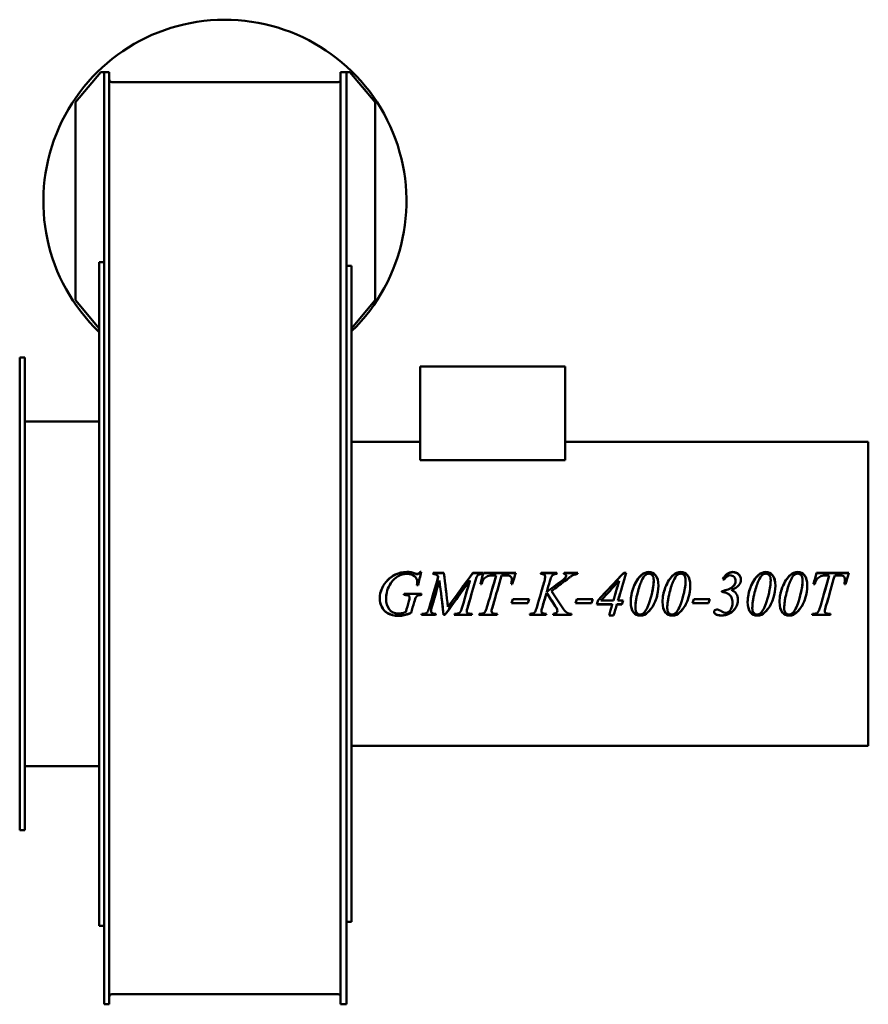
# Model space of a CAD drawing. Header units: millimetres. Extents: x 379 to 881, y 154 to 737.
import ezdxf

# ---------------------------------------------------------------- set-up
doc = ezdxf.new("R2010")
doc.units = ezdxf.units.MM
doc.header["$LTSCALE"] = 3
doc.layers.add('Widoczne (ISO)', color=7, linetype='Continuous', lineweight=50)

msp = doc.modelspace()

# ---------------------------------------------------------------- linework, layer by layer
at = {"layer": 'Widoczne (ISO)'}
for p, q in [((426.75, 706.05), (411.75, 688.18)), ((428.75, 706.05), (426.75, 706.05)), ((428.75, 706.05), (431.75, 706.05)), ((428.75, 706.05), (428.75, 540.54)), ((431.75, 706.05), (431.75, 540.54)), ((572.25, 706.05), (568.75, 706.05)), ((568.75, 706.05), (568.75, 540.54)), ((574.25, 706.05), (572.25, 706.05)), ((572.25, 706.05), (572.25, 540.54)), ((589.25, 688.18), (574.25, 706.05)), ((567.25, 700.05), (433.25, 700.05)), ((411.75, 570.93), (411.75, 688.18)), ((589.25, 570.93), (589.25, 688.18)), ((425.75, 200.5), (425.75, 593.5)), ((428.75, 593.5), (425.75, 593.5)), ((575.25, 591.2), (572.25, 591.2)), ((575.25, 591.13), (575.25, 591.2)), ((575.25, 591.13), (575.25, 579.1)), ((575.25, 578.79), (575.25, 579.1)), ((575.25, 578.79), (575.25, 578.3)), ((575.25, 577.75), (575.25, 578.3)), ((575.25, 577.75), (575.25, 534.85)), ((411.75, 570.93), (425.75, 554.25)), ((575.25, 554.25), (589.25, 570.93)), ((378.75, 537), (378.75, 257)), ((378.75, 537), (381.75, 537)), ((381.75, 537), (381.75, 257)), ((428.75, 540.54), (428.75, 397.36)), ((431.75, 540.54), (431.75, 397.36)), ((568.75, 540.54), (568.75, 397.36)), ((572.25, 540.54), (572.25, 397.36)), ((575.25, 533.7), (575.25, 534.85)), ((575.25, 533.7), (575.25, 473.78)), ((615.9, 531.7), (615.9, 476.11)), ((701.75, 531.7), (615.9, 531.7)), ((701.75, 531.7), (701.75, 476.11)), ((425.75, 499), (381.75, 499)), ((615.9, 487), (575.25, 487)), ((881.25, 487), (701.75, 487)), ((881.25, 307), (881.25, 487)), ((575.25, 472.79), (575.25, 473.78)), ((575.25, 472.79), (575.25, 471.61)), ((615.9, 476.11), (701.75, 476.11)), ((575.25, 470.53), (575.25, 471.61)), ((575.25, 470.53), (575.25, 397.82)), ((612.93, 409.01), (612.93, 409.14)), ((615.83, 410.03), (616.51, 410.03)), ((615.83, 409.89), (615.83, 410.03)), ((615.83, 409.89), (616.47, 409.89)), ((623.61, 409.46), (629.92, 409.46)), ((623.61, 409.33), (623.61, 409.46)), ((623.61, 409.33), (629.92, 409.33)), ((629.92, 409.33), (629.92, 409.46)), ((647.14, 409.46), (653.05, 409.46)), ((647.14, 409.33), (647.14, 409.46)), ((647.14, 409.33), (653.05, 409.33)), ((653.05, 408.8), (653.05, 409.46)), ((653.31, 409.33), (653.31, 409.46)), ((653.31, 409.46), (672.51, 409.46)), ((653.31, 409.33), (672.47, 409.33)), ((687.6, 408.8), (687.24, 408.8)), ((687.46, 409.46), (696.88, 409.46)), ((687.46, 409.33), (687.46, 409.46)), ((687.46, 409.33), (696.84, 409.33)), ((701.15, 409.46), (709.17, 409.46)), ((701.15, 409.33), (701.15, 409.46)), ((701.15, 409.33), (709.14, 409.33)), ((736.4, 409.46), (737.79, 409.46)), ((736.4, 409.33), (736.4, 409.46)), ((736.4, 409.33), (737.75, 409.33)), ((850.59, 409.33), (850.59, 409.46)), ((850.59, 409.46), (869.79, 409.46)), ((850.59, 409.33), (869.75, 409.33)), ((614.14, 404.15), (614.14, 404.23)), ((626.64, 407.14), (626.64, 407.26)), ((645.3, 404.75), (645.3, 404.84)), ((652.23, 402.86), (651.55, 402.86)), ((660.89, 407.99), (659.46, 407.99)), ((660.89, 407.86), (660.89, 407.99)), ((666.14, 407.99), (664.08, 407.99)), ((670.45, 402.86), (669.77, 402.86)), ((670.12, 405.35), (670.12, 405.45)), ((689.91, 407.18), (689.91, 407.3)), ((702.35, 407.62), (702.35, 407.74)), ((733.7, 404.65), (733.7, 404.74)), ((754.19, 404.97), (754.19, 405.06)), ((773.08, 404.97), (773.08, 405.06)), ((802.68, 404.59), (802.68, 404.68)), ((823.45, 404.97), (823.45, 405.06)), ((842.34, 404.97), (842.34, 405.06)), ((849.51, 402.86), (848.84, 402.86)), ((858.17, 407.99), (856.74, 407.99)), ((858.17, 407.86), (858.17, 407.99)), ((863.42, 407.99), (861.36, 407.99)), ((867.73, 402.86), (867.06, 402.86)), ((867.4, 405.35), (867.4, 405.45)), ((428.75, 397.36), (428.75, 265.72)), ((431.75, 397.36), (431.75, 265.72)), ((568.75, 397.36), (568.75, 265.72)), ((572.25, 397.36), (572.25, 265.72)), ((575.25, 396.19), (575.25, 397.82)), ((606.32, 397), (606.33, 397.07)), ((606.33, 397.07), (616.71, 397.07)), ((606.33, 397.07), (616.71, 397.07)), ((606.33, 397.07), (606.33, 397.07)), ((614.65, 402.19), (613.97, 402.19)), ((690.81, 398.1), (690.81, 398.11)), ((693.69, 398.68), (693.69, 398.7)), ((794.43, 398.7), (794.43, 398.17)), ((800.19, 399.35), (800.19, 399.37)), ((801.08, 401.31), (801.08, 401.35)), ((575.25, 396.19), (575.25, 323.48)), ((606.64, 396.36), (606.13, 396.36)), ((606.64, 396.35), (606.13, 396.35)), ((609.15, 395.83), (609.15, 395.82)), ((609.62, 394.82), (609.62, 394.8)), ((616.53, 396.36), (616.53, 396.35)), ((679.62, 391.47), (670.06, 391.47)), ((679.62, 391.53), (670.08, 391.53)), ((670.82, 393.92), (680.37, 393.92)), ((679.62, 391.53), (679.62, 391.47)), ((717.38, 391.47), (707.83, 391.47)), ((717.38, 391.53), (707.84, 391.53)), ((708.58, 393.92), (718.14, 393.92)), ((717.38, 391.53), (717.38, 391.47)), ((729.66, 390.78), (720.59, 390.78)), ((729.66, 390.85), (720.61, 390.85)), ((722.94, 393.11), (722.94, 393.06)), ((722.94, 393.06), (730.33, 393.06)), ((729.66, 390.85), (729.66, 390.78)), ((735.34, 390.85), (732.38, 390.85)), ((732.38, 390.85), (732.38, 390.78)), ((735.34, 390.78), (732.38, 390.78)), ((733.03, 393.11), (733.03, 393.06)), ((733.03, 393.06), (736.01, 393.06)), ((735.34, 390.85), (735.34, 390.78)), ((786.64, 391.47), (777.09, 391.47)), ((786.64, 391.53), (777.1, 391.53)), ((777.84, 393.92), (787.4, 393.92)), ((786.64, 391.53), (786.64, 391.47)), ((800.9, 391.88), (800.9, 391.82)), ((610.5, 385.88), (610.5, 385.76)), ((616.85, 385.21), (617.36, 385.21)), ((622.31, 386.85), (622.31, 386.73)), ((636.22, 385.21), (636.73, 385.21)), ((643.45, 386.75), (643.45, 386.63)), ((643.85, 388.63), (643.85, 388.54)), ((646.16, 385.21), (646.59, 385.21)), ((650.9, 385.21), (651.39, 385.21)), ((658.15, 386.81), (658.15, 386.69)), ((659.09, 390.43), (659.09, 390.35)), ((660.83, 385.21), (661.67, 385.21)), ((687.65, 386.75), (687.65, 386.63)), ((688.24, 389.16), (688.24, 389.07)), ((696.94, 388.07), (696.94, 387.97)), ((697.12, 387.01), (697.12, 386.9)), ((743.3, 388.68), (743.3, 388.58)), ((762.2, 388.68), (762.2, 388.58)), ((812.56, 388.68), (812.56, 388.58)), ((831.46, 388.68), (831.46, 388.58)), ((848.18, 385.21), (848.67, 385.21)), ((855.44, 386.81), (855.44, 386.69)), ((856.37, 390.43), (856.37, 390.35)), ((858.11, 385.21), (858.95, 385.21)), ((625, 384.54), (616.67, 384.54)), ((625, 384.68), (616.71, 384.68)), ((625, 384.68), (625, 384.54)), ((630.54, 384.68), (629.78, 384.68)), ((629.78, 384.68), (629.78, 384.54)), ((630.54, 384.54), (629.78, 384.54)), ((630.54, 384.68), (630.54, 384.54)), ((646.43, 384.54), (636.03, 384.54)), ((646.43, 384.68), (636.07, 384.68)), ((646.43, 384.68), (646.43, 384.54)), ((661.46, 384.54), (650.7, 384.54)), ((661.46, 384.68), (650.74, 384.68)), ((661.46, 384.68), (661.46, 384.54)), ((690.4, 384.54), (680.64, 384.54)), ((690.4, 384.68), (680.69, 384.68)), ((690.4, 384.68), (690.4, 384.54)), ((705.31, 384.54), (694.65, 384.54)), ((705.31, 384.68), (694.69, 384.68)), ((705.31, 384.68), (705.31, 384.54)), ((730.44, 384.12), (727.72, 384.12)), ((730.44, 384.26), (727.76, 384.26)), ((730.44, 384.26), (730.44, 384.12)), ((748.74, 384.8), (748.74, 384.67)), ((767.63, 384.8), (767.63, 384.67)), ((818, 384.8), (818, 384.67)), ((836.89, 384.8), (836.89, 384.67)), ((858.74, 384.54), (847.98, 384.54)), ((858.74, 384.68), (848.02, 384.68)), ((858.74, 384.68), (858.74, 384.54)), ((575.25, 322.4), (575.25, 323.48)), ((575.25, 322.4), (575.25, 321.22)), ((575.25, 320.23), (575.25, 321.22)), ((575.25, 320.23), (575.25, 260.31)), ((881.25, 307), (575.25, 307)), ((425.75, 295), (381.75, 295)), ((428.75, 265.72), (428.75, 179.04)), ((431.75, 265.72), (431.75, 179.04)), ((568.75, 265.72), (568.75, 179.04)), ((572.25, 265.72), (572.25, 179.04)), ((378.75, 257), (381.75, 257)), ((575.25, 259.16), (575.25, 260.31)), ((575.25, 259.16), (575.25, 216.26)), ((575.25, 215.71), (575.25, 216.26)), ((575.25, 215.71), (575.25, 215.22)), ((575.25, 214.91), (575.25, 215.22)), ((575.25, 214.91), (575.25, 202.88)), ((428.75, 200.5), (425.75, 200.5)), ((575.25, 202.81), (572.25, 202.81)), ((575.25, 202.81), (575.25, 202.88)), ((428.75, 179.04), (428.75, 153.95)), ((431.75, 179.04), (431.75, 153.95)), ((568.75, 179.04), (568.75, 153.95)), ((572.25, 179.04), (572.25, 153.95)), ((567.25, 159.95), (433.25, 159.95)), ((428.75, 153.95), (431.75, 153.95)), ((568.75, 153.95), (572.25, 153.95))]:
    msp.add_line(p, q, dxfattribs=at)
for centre, radius, start, end in [((500.25, 629.55), 107.5, 314.24072, 226.1301), ((433.25, 158.45), 1.5, 90, 180), ((567.25, 158.45), 1.5, 0, 90)]:
    msp.add_arc(centre, radius, start, end, dxfattribs=at)
for centre, start_param, end_param in [((433.25, 701.55), 1.568414, 3.139214), ((567.25, 701.55), 3.143971, 4.714771)]:
    msp.add_ellipse(centre, major_axis=(0, 1.5), ratio=0.999999, start_param=start_param, end_param=end_param, dxfattribs=at)
for points, knots in [([(591.96, 394.19), (591.96, 396.35), (592.41, 398.41), (593.31, 400.35), (594.22, 402.3), (595.35, 403.94), (596.71, 405.29), (598.08, 406.63), (599.55, 407.68), (601.15, 408.45)], [0, 0, 0, 0, 1, 1, 1, 2, 2, 2, 3, 3, 3, 3]), ([(592.22, 397), (592.45, 398.14), (592.81, 399.25), (593.31, 400.32), (594.22, 402.24), (595.35, 403.87), (596.71, 405.19), (598.08, 406.52), (599.55, 407.56), (601.15, 408.33)], [0.443876, 0.443876, 0.443876, 0.443876, 1, 1, 1, 2, 2, 2, 3, 3, 3, 3]), ([(614.14, 404.23), (614.14, 405.44), (613.6, 406.5), (612.52, 407.42), (611.45, 408.34), (609.96, 408.8), (608.07, 408.8)], [0, 0, 0, 0, 1, 1, 1, 2, 2, 2, 2]), ([(614.22, 408.8), (614.52, 408.8), (614.78, 408.87), (614.99, 409.01), (615.21, 409.15), (615.49, 409.49), (615.83, 410.03)], [0, 0, 0, 0, 1, 1, 1, 2, 2, 2, 2]), ([(614.22, 408.67), (614.52, 408.67), (614.78, 408.74), (614.99, 408.88), (615.21, 409.02), (615.49, 409.35), (615.83, 409.89)], [0, 0, 0, 0, 1, 1, 1, 2, 2, 2, 2]), ([(626.64, 407.26), (626.23, 407.8), (625.84, 408.16), (625.47, 408.35), (625.1, 408.54), (624.42, 408.69), (623.43, 408.8)], [0, 0, 0, 0, 1, 1, 1, 2, 2, 2, 2]), ([(650.72, 408.51), (650.31, 408.34), (649.93, 407.98), (649.59, 407.45), (649.25, 406.91), (648.89, 405.9), (648.49, 404.39)], [0, 0, 0, 0, 1, 1, 1, 2, 2, 2, 2]), ([(689.91, 407.3), (689.91, 407.78), (689.76, 408.16), (689.44, 408.41), (689.13, 408.67), (688.52, 408.8), (687.6, 408.8)], [0, 0, 0, 0, 1, 1, 1, 2, 2, 2, 2]), ([(694.96, 408.53), (694.43, 408.28), (694.04, 407.95), (693.79, 407.55), (693.55, 407.15), (693.18, 406.15), (692.69, 404.53)], [0, 0, 0, 0, 1, 1, 1, 2, 2, 2, 2]), ([(702.35, 407.74), (702.35, 407.97), (702.24, 408.19), (702, 408.39), (701.77, 408.59), (701.43, 408.73), (700.96, 408.8)], [0, 0, 0, 0, 1, 1, 1, 2, 2, 2, 2]), ([(708.99, 408.8), (708.12, 408.65), (707.39, 408.46), (706.79, 408.22), (706.2, 407.98), (705.59, 407.66), (704.97, 407.24)], [0, 0, 0, 0, 1, 1, 1, 2, 2, 2, 2]), ([(751.39, 409.02), (750.68, 409.02), (749.96, 408.74), (749.23, 408.19), (748.49, 407.63), (747.73, 406.48), (746.95, 404.72), (746.17, 402.95), (745.41, 400.67), (744.69, 397.88)], [0, 0, 0, 0, 1, 1, 1, 2, 2, 2, 3, 3, 3, 3]), ([(751.35, 409.97), (752.93, 409.97), (754.26, 409.32), (755.33, 408.02), (756.41, 406.71), (756.95, 404.65), (756.95, 401.82)], [0, 0, 0, 0, 1, 1, 1, 2, 2, 2, 2]), ([(751.35, 409.83), (752.93, 409.83), (754.26, 409.18), (755.33, 407.89), (756.41, 406.61), (756.94, 404.58), (756.95, 401.8)], [0, 0, 0, 0, 1, 1, 1, 1.996827, 1.996827, 1.996827, 1.996827]), ([(754.19, 405.06), (754.19, 406.42), (753.91, 407.42), (753.35, 408.06), (752.79, 408.7), (752.14, 409.02), (751.39, 409.02)], [0, 0, 0, 0, 1, 1, 1, 2, 2, 2, 2]), ([(770.28, 409.02), (769.58, 409.02), (768.85, 408.74), (768.12, 408.19), (767.38, 407.63), (766.62, 406.48), (765.84, 404.72), (765.06, 402.95), (764.31, 400.67), (763.58, 397.88)], [0, 0, 0, 0, 1, 1, 1, 2, 2, 2, 3, 3, 3, 3]), ([(770.24, 409.97), (771.82, 409.97), (773.15, 409.32), (774.23, 408.02), (775.3, 406.71), (775.84, 404.65), (775.84, 401.82)], [0, 0, 0, 0, 1, 1, 1, 2, 2, 2, 2]), ([(770.24, 409.83), (771.82, 409.83), (773.15, 409.18), (774.23, 407.89), (775.3, 406.61), (775.84, 404.58), (775.84, 401.8)], [0, 0, 0, 0, 1, 1, 1, 1.996827, 1.996827, 1.996827, 1.996827]), ([(773.08, 405.06), (773.08, 406.42), (772.8, 407.42), (772.25, 408.06), (771.69, 408.7), (771.03, 409.02), (770.28, 409.02)], [0, 0, 0, 0, 1, 1, 1, 2, 2, 2, 2]), ([(795.16, 405.67), (795.8, 407.09), (796.62, 408.17), (797.62, 408.89), (798.62, 409.61), (799.72, 409.97), (800.92, 409.97)], [0, 0, 0, 0, 1, 1, 1, 2, 2, 2, 2]), ([(795.2, 405.66), (795.83, 407.03), (796.64, 408.06), (797.62, 408.76), (798.62, 409.47), (799.72, 409.83), (800.92, 409.83)], [0.020133, 0.020133, 0.020133, 0.020133, 1, 1, 1, 2, 2, 2, 2]), ([(800.92, 409.97), (802.38, 409.97), (803.56, 409.54), (804.46, 408.69), (805.35, 407.83), (805.8, 406.74), (805.8, 405.43)], [0, 0, 0, 0, 1, 1, 1, 2, 2, 2, 2]), ([(800.92, 409.83), (802.38, 409.83), (803.56, 409.4), (804.46, 408.56), (805.34, 407.72), (805.79, 406.66), (805.8, 405.38)], [0, 0, 0, 0, 1, 1, 1, 1.987308, 1.987308, 1.987308, 1.987308]), ([(820.65, 409.02), (819.94, 409.02), (819.22, 408.74), (818.49, 408.19), (817.75, 407.63), (816.99, 406.48), (816.21, 404.72), (815.43, 402.95), (814.67, 400.67), (813.95, 397.88)], [0, 0, 0, 0, 1, 1, 1, 2, 2, 2, 3, 3, 3, 3]), ([(820.61, 409.97), (822.19, 409.97), (823.52, 409.32), (824.59, 408.02), (825.67, 406.71), (826.21, 404.65), (826.21, 401.82)], [0, 0, 0, 0, 1, 1, 1, 2, 2, 2, 2]), ([(820.61, 409.83), (822.19, 409.83), (823.52, 409.18), (824.59, 407.89), (825.67, 406.61), (826.2, 404.58), (826.21, 401.8)], [0, 0, 0, 0, 1, 1, 1, 1.996827, 1.996827, 1.996827, 1.996827]), ([(823.45, 405.06), (823.45, 406.42), (823.17, 407.42), (822.61, 408.06), (822.05, 408.7), (821.4, 409.02), (820.65, 409.02)], [0, 0, 0, 0, 1, 1, 1, 2, 2, 2, 2]), ([(839.54, 409.02), (838.84, 409.02), (838.12, 408.74), (837.38, 408.19), (836.64, 407.63), (835.89, 406.48), (835.1, 404.72), (834.32, 402.95), (833.57, 400.67), (832.85, 397.88)], [0, 0, 0, 0, 1, 1, 1, 2, 2, 2, 3, 3, 3, 3]), ([(839.5, 409.97), (841.08, 409.97), (842.41, 409.32), (843.49, 408.02), (844.56, 406.71), (845.1, 404.65), (845.1, 401.82)], [0, 0, 0, 0, 1, 1, 1, 2, 2, 2, 2]), ([(839.5, 409.83), (841.08, 409.83), (842.41, 409.18), (843.49, 407.89), (844.56, 406.61), (845.1, 404.58), (845.1, 401.8)], [0, 0, 0, 0, 1, 1, 1, 1.996827, 1.996827, 1.996827, 1.996827]), ([(842.34, 405.06), (842.34, 406.42), (842.06, 407.42), (841.51, 408.06), (840.95, 408.7), (840.29, 409.02), (839.54, 409.02)], [0, 0, 0, 0, 1, 1, 1, 2, 2, 2, 2]), ([(659.46, 407.99), (657.96, 407.99), (656.75, 407.8), (655.83, 407.44), (654.91, 407.07), (654.17, 406.54), (653.61, 405.84), (653.04, 405.15), (652.58, 404.15), (652.23, 402.86)], [0, 0, 0, 0, 1, 1, 1, 2, 2, 2, 3, 3, 3, 3]), ([(802.68, 404.68), (802.68, 405.64), (802.37, 406.43), (801.75, 407.06), (801.13, 407.69), (800.38, 408.01), (799.51, 408.01)], [0, 0, 0, 0, 1, 1, 1, 2, 2, 2, 2]), ([(805.8, 405.43), (805.8, 404.3), (805.38, 403.22), (804.54, 402.17), (803.69, 401.12), (802.24, 400.19), (800.19, 399.37)], [0, 0, 0, 0, 1, 1, 1, 2, 2, 2, 2]), ([(856.74, 407.99), (855.24, 407.99), (854.04, 407.8), (853.12, 407.44), (852.2, 407.07), (851.46, 406.54), (850.89, 405.84), (850.33, 405.15), (849.87, 404.15), (849.51, 402.86)], [0, 0, 0, 0, 1, 1, 1, 2, 2, 2, 3, 3, 3, 3]), ([(756.95, 401.82), (756.95, 399.39), (756.55, 396.9), (755.75, 394.37), (754.96, 391.84), (753.83, 389.65), (752.37, 387.81)], [0, 0, 0, 0, 1, 1, 1, 2, 2, 2, 2]), ([(756.44, 397), (756.26, 396.14), (756.03, 395.27), (755.75, 394.4), (754.96, 391.9), (753.83, 389.73), (752.37, 387.91)], [0.650933, 0.650933, 0.650933, 0.650933, 1, 1, 1, 2, 2, 2, 2]), ([(775.84, 401.82), (775.84, 399.39), (775.44, 396.9), (774.65, 394.37), (773.85, 391.84), (772.72, 389.65), (771.26, 387.81)], [0, 0, 0, 0, 1, 1, 1, 2, 2, 2, 2]), ([(775.33, 397), (775.15, 396.14), (774.92, 395.27), (774.65, 394.4), (773.85, 391.9), (772.72, 389.73), (771.26, 387.91)], [0.650933, 0.650933, 0.650933, 0.650933, 1, 1, 1, 2, 2, 2, 2]), ([(800.9, 391.82), (800.9, 392.99), (800.66, 394.04), (800.17, 394.96), (799.68, 395.89), (798.91, 396.64), (797.86, 397.21), (796.81, 397.78), (795.67, 398.1), (794.43, 398.17)], [0, 0, 0, 0, 1, 1, 1, 2, 2, 2, 3, 3, 3, 3]), ([(800.9, 391.88), (800.9, 393.03), (800.66, 394.07), (800.17, 394.98), (799.73, 395.8), (799.08, 396.47), (798.21, 397)], [0, 0, 0, 0, 1, 1, 1, 1.885043, 1.885043, 1.885043, 1.885043]), ([(800.19, 399.37), (801.47, 398.84), (802.43, 398.08), (803.09, 397.1), (803.74, 396.11), (804.07, 394.92), (804.07, 393.53)], [0, 0, 0, 0, 1, 1, 1, 2, 2, 2, 2]), ([(800.19, 399.35), (801.47, 398.82), (802.43, 398.07), (803.09, 397.1), (803.11, 397.07), (803.13, 397.04), (803.15, 397)], [0, 0, 0, 0, 1, 1, 1, 1.030841, 1.030841, 1.030841, 1.030841]), ([(826.21, 401.82), (826.21, 399.39), (825.81, 396.9), (825.01, 394.37), (824.22, 391.84), (823.09, 389.65), (821.63, 387.81)], [0, 0, 0, 0, 1, 1, 1, 2, 2, 2, 2]), ([(825.7, 397), (825.52, 396.14), (825.29, 395.27), (825.01, 394.4), (824.22, 391.9), (823.09, 389.73), (821.63, 387.91)], [0.650933, 0.650933, 0.650933, 0.650933, 1, 1, 1, 2, 2, 2, 2]), ([(845.1, 401.82), (845.1, 399.39), (844.7, 396.9), (843.91, 394.37), (843.11, 391.84), (841.98, 389.65), (840.53, 387.81)], [0, 0, 0, 0, 1, 1, 1, 2, 2, 2, 2]), ([(844.59, 397), (844.41, 396.14), (844.18, 395.27), (843.91, 394.4), (843.11, 391.9), (841.98, 389.73), (840.53, 387.91)], [0.650933, 0.650933, 0.650933, 0.650933, 1, 1, 1, 2, 2, 2, 2]), ([(603.15, 384.12), (600.52, 384.12), (598.39, 384.61), (596.75, 385.57), (595.12, 386.54), (593.91, 387.83), (593.13, 389.43), (592.35, 391.03), (591.96, 392.62), (591.96, 394.2)], [0, 0, 0, 0, 1, 1, 1, 2, 2, 2, 2.997101, 2.997101, 2.997101, 2.997101]), ([(603.15, 383.98), (600.52, 383.98), (598.39, 384.47), (596.75, 385.45), (595.12, 386.42), (593.91, 387.72), (593.13, 389.34), (592.35, 390.97), (591.96, 392.58), (591.96, 394.19)], [0, 0, 0, 0, 1, 1, 1, 2, 2, 2, 3, 3, 3, 3]), ([(595.67, 393.94), (595.67, 391.61), (596.28, 389.61), (597.49, 387.92), (598.7, 386.23), (600.57, 385.39), (603.11, 385.39)], [0, 0, 0, 0, 1, 1, 1, 2, 2, 2, 2]), ([(616.53, 396.36), (615.57, 396.34), (614.88, 396.23), (614.45, 396.03), (614.02, 395.82), (613.65, 395.46), (613.34, 394.96)], [0, 0, 0, 0, 1, 1, 1, 2, 2, 2, 2]), ([(616.53, 396.35), (615.57, 396.34), (614.88, 396.23), (614.45, 396.01), (614.02, 395.8), (613.65, 395.45), (613.34, 394.94)], [0, 0, 0, 0, 1, 1, 1, 2, 2, 2, 2]), ([(746.18, 384.26), (744.58, 384.26), (743.24, 384.91), (742.16, 386.2), (741.09, 387.48), (740.55, 389.52), (740.55, 392.31)], [0, 0, 0, 0, 1, 1, 1, 1.996894, 1.996894, 1.996894, 1.996894]), ([(746.18, 384.12), (744.58, 384.12), (743.24, 384.77), (742.16, 386.07), (741.08, 387.38), (740.55, 389.45), (740.55, 392.29)], [0, 0, 0, 0, 1, 1, 1, 2, 2, 2, 2]), ([(765.08, 384.26), (763.47, 384.26), (762.13, 384.91), (761.05, 386.2), (759.98, 387.48), (759.44, 389.52), (759.44, 392.31)], [0, 0, 0, 0, 1, 1, 1, 1.996894, 1.996894, 1.996894, 1.996894]), ([(765.08, 384.12), (763.47, 384.12), (762.13, 384.77), (761.05, 386.07), (759.98, 387.38), (759.44, 389.45), (759.44, 392.29)], [0, 0, 0, 0, 1, 1, 1, 2, 2, 2, 2]), ([(804.07, 393.55), (804.06, 392.04), (803.62, 390.53), (802.74, 389.02), (801.85, 387.5), (800.64, 386.33), (799.09, 385.5), (797.55, 384.68), (795.92, 384.26), (794.22, 384.26)], [0.004102, 0.004102, 0.004102, 0.004102, 1, 1, 1, 2, 2, 2, 3, 3, 3, 3]), ([(804.07, 393.53), (804.07, 392), (803.62, 390.46), (802.74, 388.93), (801.85, 387.39), (800.64, 386.21), (799.09, 385.37), (797.55, 384.54), (795.92, 384.12), (794.22, 384.12)], [0, 0, 0, 0, 1, 1, 1, 2, 2, 2, 3, 3, 3, 3]), ([(797.08, 385.82), (798.18, 385.82), (799.1, 386.45), (799.82, 387.73), (800.54, 389), (800.9, 390.36), (800.9, 391.82)], [0, 0, 0, 0, 1, 1, 1, 2, 2, 2, 2]), ([(815.44, 384.26), (813.84, 384.26), (812.5, 384.91), (811.42, 386.2), (810.35, 387.48), (809.81, 389.52), (809.81, 392.31)], [0, 0, 0, 0, 1, 1, 1, 1.996894, 1.996894, 1.996894, 1.996894]), ([(815.44, 384.12), (813.84, 384.12), (812.5, 384.77), (811.42, 386.07), (810.34, 387.38), (809.81, 389.45), (809.81, 392.29)], [0, 0, 0, 0, 1, 1, 1, 2, 2, 2, 2]), ([(834.34, 384.26), (832.73, 384.26), (831.39, 384.91), (830.31, 386.2), (829.24, 387.48), (828.7, 389.52), (828.7, 392.31)], [0, 0, 0, 0, 1, 1, 1, 1.996894, 1.996894, 1.996894, 1.996894]), ([(834.34, 384.12), (832.73, 384.12), (831.39, 384.77), (830.31, 386.07), (829.24, 387.38), (828.7, 389.45), (828.7, 392.29)], [0, 0, 0, 0, 1, 1, 1, 2, 2, 2, 2]), ([(603.11, 385.39), (603.73, 385.39), (604.33, 385.45), (604.88, 385.56), (605.44, 385.66), (606.29, 385.9), (607.42, 386.27)], [0, 0, 0, 0, 1, 1, 1, 2, 2, 2, 2]), ([(610.5, 385.88), (608.81, 385.18), (607.45, 384.71), (606.42, 384.47), (605.38, 384.24), (604.29, 384.12), (603.15, 384.12)], [0, 0, 0, 0, 1, 1, 1, 2, 2, 2, 2]), ([(610.5, 385.76), (608.81, 385.04), (607.45, 384.57), (606.42, 384.33), (605.38, 384.1), (604.29, 383.98), (603.15, 383.98)], [0, 0, 0, 0, 1, 1, 1, 2, 2, 2, 2]), ([(622.31, 386.73), (622.31, 386.29), (622.47, 385.94), (622.8, 385.7), (623.12, 385.46), (623.93, 385.29), (625.21, 385.21)], [0, 0, 0, 0, 1, 1, 1, 2, 2, 2, 2]), ([(638.85, 385.62), (639.23, 385.81), (639.58, 386.17), (639.88, 386.72), (640.19, 387.27), (640.61, 388.48), (641.14, 390.35)], [0, 0, 0, 0, 1, 1, 1, 2, 2, 2, 2]), ([(653.6, 385.68), (653.95, 385.88), (654.27, 386.25), (654.57, 386.79), (654.86, 387.33), (655.27, 388.49), (655.78, 390.27)], [0, 0, 0, 0, 1, 1, 1, 2, 2, 2, 2]), ([(658.15, 386.69), (658.15, 386.26), (658.35, 385.9), (658.74, 385.63), (659.14, 385.35), (659.83, 385.21), (660.83, 385.21)], [0, 0, 0, 0, 1, 1, 1, 2, 2, 2, 2]), ([(687.65, 386.63), (687.65, 386.21), (687.82, 385.89), (688.16, 385.67), (688.5, 385.45), (689.35, 385.29), (690.71, 385.21)], [0, 0, 0, 0, 1, 1, 1, 2, 2, 2, 2]), ([(694.81, 385.21), (695.66, 385.29), (696.25, 385.49), (696.6, 385.81), (696.95, 386.13), (697.12, 386.49), (697.12, 386.9)], [0, 0, 0, 0, 1, 1, 1, 2, 2, 2, 2]), ([(699.9, 389.17), (701, 387.48), (701.92, 386.39), (702.65, 385.92), (703.38, 385.45), (704.33, 385.21), (705.52, 385.21)], [0, 0, 0, 0, 1, 1, 1, 2, 2, 2, 2]), ([(743.3, 388.58), (743.3, 387.31), (743.58, 386.36), (744.14, 385.73), (744.7, 385.1), (745.37, 384.79), (746.16, 384.79)], [0, 0, 0, 0, 1, 1, 1, 2, 2, 2, 2]), ([(762.2, 388.58), (762.2, 387.31), (762.48, 386.36), (763.03, 385.73), (763.59, 385.1), (764.27, 384.79), (765.06, 384.79)], [0, 0, 0, 0, 1, 1, 1, 2, 2, 2, 2]), ([(789.91, 386.21), (789.91, 386.64), (790.07, 387.01), (790.38, 387.31), (790.7, 387.62), (791.08, 387.77), (791.55, 387.77)], [0, 0, 0, 0, 1, 1, 1, 2, 2, 2, 2]), ([(792.51, 387.63), (792.7, 387.56), (793.18, 387.31), (793.95, 386.89), (794.72, 386.46), (795.31, 386.18), (795.74, 386.03), (796.17, 385.89), (796.62, 385.82), (797.08, 385.82)], [0, 0, 0, 0, 1, 1, 1, 2, 2, 2, 3, 3, 3, 3]), ([(812.56, 388.58), (812.56, 387.31), (812.84, 386.36), (813.4, 385.73), (813.96, 385.1), (814.63, 384.79), (815.42, 384.79)], [0, 0, 0, 0, 1, 1, 1, 2, 2, 2, 2]), ([(831.46, 388.58), (831.46, 387.31), (831.74, 386.36), (832.29, 385.73), (832.85, 385.1), (833.53, 384.79), (834.32, 384.79)], [0, 0, 0, 0, 1, 1, 1, 2, 2, 2, 2]), ([(850.88, 385.68), (851.23, 385.88), (851.56, 386.25), (851.85, 386.79), (852.14, 387.33), (852.55, 388.49), (853.07, 390.27)], [0, 0, 0, 0, 1, 1, 1, 2, 2, 2, 2]), ([(855.44, 386.69), (855.44, 386.26), (855.63, 385.9), (856.03, 385.63), (856.42, 385.35), (857.12, 385.21), (858.11, 385.21)], [0, 0, 0, 0, 1, 1, 1, 2, 2, 2, 2])]:
    msp.add_open_spline(points, degree=3, knots=knots, dxfattribs=at)
for points in [[(608.07, 408.8), (604.2, 408.8), (601.04, 407.03), (598.59, 403.45)], [(601.15, 408.45), (603.35, 409.51), (605.66, 410.03), (608.07, 410.03)], [(601.15, 408.33), (603.35, 409.37), (605.66, 409.89), (608.07, 409.89)], [(608.07, 410.03), (609.85, 410.03), (611.47, 409.73), (612.93, 409.14)], [(608.07, 409.89), (609.85, 409.89), (611.47, 409.59), (612.93, 409.01)], [(612.93, 409.14), (613.52, 408.91), (613.95, 408.8), (614.22, 408.8)], [(612.93, 409.01), (613.52, 408.78), (613.95, 408.67), (614.22, 408.67)], [(616.51, 410.03), (615.89, 407.43), (615.27, 404.81), (614.65, 402.19)], [(623.43, 408.8), (623.49, 409.02), (623.55, 409.24), (623.61, 409.46)], [(623.47, 408.79), (623.51, 408.97), (623.56, 409.15), (623.61, 409.33)], [(629.92, 409.46), (630.74, 402.79), (631.55, 396.01), (632.36, 389.29)], [(629.92, 409.33), (630.43, 405.25), (630.93, 401.12), (631.43, 397)], [(632.36, 389.29), (637.28, 396.01), (642.21, 402.79), (647.14, 409.46)], [(638, 397), (641.05, 401.12), (644.1, 405.25), (647.14, 409.33)], [(653.05, 408.8), (651.72, 408.7), (650.95, 408.61), (650.72, 408.51)], [(651.55, 402.86), (652.14, 405.07), (652.73, 407.27), (653.31, 409.46)], [(651.57, 402.86), (652.15, 405.02), (652.73, 407.18), (653.31, 409.33)], [(672.51, 409.46), (671.82, 407.27), (671.14, 405.07), (670.45, 402.86)], [(687.24, 408.8), (687.31, 409.02), (687.39, 409.24), (687.46, 409.46)], [(687.28, 408.8), (687.34, 408.97), (687.4, 409.15), (687.46, 409.33)], [(696.69, 408.8), (695.92, 408.81), (695.34, 408.72), (694.96, 408.53)], [(696.88, 409.46), (696.82, 409.24), (696.75, 409.02), (696.69, 408.8)], [(700.96, 408.8), (701.02, 409.02), (701.08, 409.24), (701.15, 409.46)], [(701, 408.79), (701.05, 408.97), (701.1, 409.15), (701.15, 409.33)], [(709.17, 409.46), (709.11, 409.24), (709.05, 409.02), (708.99, 408.8)], [(721.37, 393.37), (726.38, 398.74), (731.39, 404.14), (736.4, 409.46)], [(724.75, 397), (728.64, 401.12), (732.52, 405.25), (736.4, 409.33)], [(737.79, 409.46), (736.2, 404.04), (734.62, 398.54), (733.03, 393.06)], [(742.16, 400.76), (743.44, 404.08), (745.06, 406.59), (747.02, 408.29)], [(747.02, 408.29), (748.31, 409.41), (749.76, 409.97), (751.35, 409.97)], [(747.02, 408.16), (748.31, 409.27), (749.76, 409.83), (751.35, 409.83)], [(761.05, 400.76), (762.33, 404.08), (763.95, 406.59), (765.91, 408.29)], [(765.91, 408.29), (767.21, 409.41), (768.65, 409.97), (770.24, 409.97)], [(765.91, 408.16), (767.21, 409.27), (768.65, 409.83), (770.24, 409.83)], [(811.42, 400.76), (812.7, 404.08), (814.32, 406.59), (816.28, 408.29)], [(816.28, 408.29), (817.57, 409.41), (819.02, 409.97), (820.61, 409.97)], [(816.28, 408.16), (817.57, 409.27), (819.02, 409.83), (820.61, 409.83)], [(830.31, 400.76), (831.59, 404.08), (833.21, 406.59), (835.17, 408.29)], [(835.17, 408.29), (836.47, 409.41), (837.91, 409.97), (839.5, 409.97)], [(835.17, 408.16), (836.47, 409.27), (837.91, 409.83), (839.5, 409.83)], [(848.84, 402.86), (849.42, 405.07), (850.01, 407.27), (850.59, 409.46)], [(848.86, 402.86), (849.44, 405.02), (850.02, 407.18), (850.59, 409.33)], [(869.79, 409.46), (869.11, 407.27), (868.42, 405.07), (867.73, 402.86)], [(598.59, 403.45), (596.65, 400.63), (595.67, 397.45), (595.67, 393.94)], [(613.97, 402.19), (614.08, 403.11), (614.14, 403.79), (614.14, 404.23)], [(613.98, 402.19), (614.08, 403.07), (614.14, 403.73), (614.14, 404.15)], [(621.22, 388.62), (623.03, 394.82), (624.83, 401.07), (626.64, 407.26)], [(627.31, 404.84), (625.83, 399.7), (624.36, 394.52), (622.88, 389.37)], [(623.66, 397), (624.65, 400.39), (625.64, 403.78), (626.64, 407.14)], [(629.78, 384.54), (628.96, 391.26), (628.13, 398.08), (627.31, 404.84)], [(645.3, 404.84), (640.38, 398.08), (635.46, 391.26), (630.54, 384.54)], [(641.14, 390.35), (642.53, 395.17), (643.92, 400.02), (645.3, 404.84)], [(643.05, 397), (643.8, 399.59), (644.55, 402.18), (645.3, 404.75)], [(648.49, 404.39), (646.95, 399.12), (645.4, 393.81), (643.85, 388.54)], [(655.78, 390.27), (657.48, 396.17), (659.19, 402.11), (660.89, 407.99)], [(657.72, 397), (658.78, 400.63), (659.83, 404.26), (660.89, 407.86)], [(664.08, 407.99), (662.41, 402.14), (660.75, 396.23), (659.09, 390.35)], [(669.3, 407.48), (668.9, 407.82), (667.84, 407.99), (666.14, 407.99)], [(670.12, 405.45), (670.12, 406.34), (669.85, 407.02), (669.3, 407.48)], [(669.77, 402.86), (670.01, 403.83), (670.12, 404.69), (670.12, 405.45)], [(669.79, 402.86), (670.01, 403.79), (670.12, 404.62), (670.12, 405.35)], [(685.07, 389.44), (686.52, 394.46), (687.97, 399.51), (689.42, 404.53)], [(687.25, 397), (687.98, 399.49), (688.7, 401.97), (689.42, 404.45)], [(689.42, 404.53), (689.75, 405.67), (689.91, 406.59), (689.91, 407.3)], [(689.42, 404.45), (689.75, 405.58), (689.91, 406.49), (689.91, 407.18)], [(690.81, 398.11), (693.77, 400.34), (696.73, 402.57), (699.7, 404.8)], [(690.81, 398.1), (693.77, 400.3), (696.73, 402.51), (699.7, 404.71)], [(692.69, 404.53), (692.06, 402.4), (691.44, 400.25), (690.81, 398.11)], [(701.37, 404.49), (698.81, 402.56), (696.25, 400.63), (693.69, 398.7)], [(699.7, 404.8), (700.88, 405.68), (701.66, 406.38), (702.02, 406.89)], [(699.7, 404.71), (700.88, 405.58), (701.66, 406.27), (702.02, 406.78)], [(704.97, 407.24), (704.78, 407.11), (703.58, 406.2), (701.37, 404.49)], [(702.02, 406.89), (702.24, 407.2), (702.35, 407.49), (702.35, 407.74)], [(702.02, 406.78), (702.24, 407.09), (702.35, 407.37), (702.35, 407.62)], [(733.7, 404.74), (730.12, 400.86), (726.53, 396.95), (722.94, 393.06)], [(730.33, 393.06), (731.46, 396.95), (732.58, 400.86), (733.7, 404.74)], [(731.47, 397), (732.21, 399.56), (732.96, 402.11), (733.7, 404.65)], [(742.16, 400.72), (743.44, 404), (745.06, 406.48), (747.02, 408.16)], [(751.72, 392.29), (753.37, 397.52), (754.19, 401.79), (754.19, 405.06)], [(753.04, 397), (753.81, 400.11), (754.19, 402.77), (754.19, 404.97)], [(761.05, 400.72), (762.33, 404), (763.95, 406.48), (765.91, 408.16)], [(770.61, 392.29), (772.26, 397.52), (773.08, 401.79), (773.08, 405.06)], [(771.94, 397), (772.7, 400.11), (773.08, 402.77), (773.08, 404.97)], [(795.84, 405.47), (795.61, 405.54), (795.39, 405.6), (795.16, 405.67)], [(799.51, 408.01), (798.14, 408.01), (796.91, 407.16), (795.84, 405.47)], [(801.08, 401.35), (802.15, 402.28), (802.68, 403.39), (802.68, 404.68)], [(801.08, 401.31), (802.15, 402.22), (802.68, 403.32), (802.68, 404.59)], [(811.42, 400.72), (812.7, 404), (814.32, 406.48), (816.28, 408.16)], [(820.98, 392.29), (822.63, 397.52), (823.45, 401.79), (823.45, 405.06)], [(822.3, 397), (823.07, 400.11), (823.45, 402.77), (823.45, 404.97)], [(830.31, 400.72), (831.59, 404), (833.21, 406.48), (835.17, 408.16)], [(839.87, 392.29), (841.52, 397.52), (842.34, 401.79), (842.34, 405.06)], [(841.2, 397), (841.96, 400.11), (842.34, 402.77), (842.34, 404.97)], [(853.07, 390.27), (854.77, 396.17), (856.47, 402.11), (858.17, 407.99)], [(855.01, 397), (856.06, 400.63), (857.12, 404.26), (858.17, 407.86)], [(861.36, 407.99), (859.7, 402.14), (858.04, 396.23), (856.37, 390.35)], [(866.59, 407.48), (866.18, 407.82), (865.12, 407.99), (863.42, 407.99)], [(867.4, 405.45), (867.4, 406.34), (867.13, 407.02), (866.59, 407.48)], [(867.06, 402.86), (867.29, 403.83), (867.4, 404.69), (867.4, 405.45)], [(867.07, 402.86), (867.29, 403.79), (867.4, 404.62), (867.4, 405.35)], [(595.93, 397), (595.76, 396.02), (595.67, 395.01), (595.67, 393.98)], [(606.13, 396.35), (606.2, 396.59), (606.27, 396.83), (606.33, 397.07)], [(616.71, 397.07), (616.65, 396.83), (616.59, 396.59), (616.53, 396.35)], [(616.69, 397), (616.64, 396.79), (616.58, 396.57), (616.53, 396.36)], [(625.07, 397), (624.34, 394.49), (623.61, 391.97), (622.88, 389.46)], [(629.78, 384.68), (629.28, 388.76), (628.77, 392.88), (628.26, 397)], [(639.61, 397), (636.59, 392.88), (633.56, 388.76), (630.54, 384.68)], [(646.33, 397), (645.51, 394.21), (644.68, 391.42), (643.85, 388.63)], [(660.97, 397), (660.34, 394.81), (659.72, 392.61), (659.09, 390.43)], [(690.77, 397.7), (689.93, 394.82), (689.08, 391.94), (688.24, 389.07)], [(690.57, 397), (689.79, 394.39), (689.01, 391.77), (688.24, 389.16)], [(695.88, 389.76), (694.17, 392.4), (692.47, 395.05), (690.77, 397.7)], [(695.88, 389.84), (694.32, 392.22), (692.77, 394.61), (691.22, 397)], [(693.69, 398.7), (695.76, 395.52), (697.83, 392.34), (699.9, 389.17)], [(693.69, 398.68), (694.06, 398.12), (694.43, 397.56), (694.79, 397)], [(726.57, 397), (725.36, 395.71), (724.15, 394.41), (722.94, 393.11)], [(734.17, 397), (733.79, 395.71), (733.41, 394.41), (733.03, 393.11)], [(740.55, 392.29), (740.55, 395.1), (741.08, 397.93), (742.16, 400.76)], [(741.05, 397), (741.31, 398.24), (741.68, 399.48), (742.16, 400.72)], [(744.69, 397.88), (743.77, 394.23), (743.3, 391.13), (743.3, 388.58)], [(744.48, 397), (743.69, 393.77), (743.3, 390.99), (743.3, 388.68)], [(759.44, 392.29), (759.44, 395.1), (759.98, 397.93), (761.05, 400.76)], [(759.94, 397), (760.21, 398.24), (760.58, 399.48), (761.05, 400.72)], [(763.58, 397.88), (762.66, 394.23), (762.2, 391.13), (762.2, 388.58)], [(763.37, 397), (762.59, 393.77), (762.2, 390.99), (762.2, 388.68)], [(794.43, 398.7), (797.41, 399.15), (799.63, 400.03), (801.08, 401.35)], [(794.43, 398.68), (797.41, 399.13), (799.63, 400), (801.08, 401.31)], [(809.81, 392.29), (809.81, 395.1), (810.34, 397.93), (811.42, 400.76)], [(810.31, 397), (810.57, 398.24), (810.94, 399.48), (811.42, 400.72)], [(813.95, 397.88), (813.03, 394.23), (812.56, 391.13), (812.56, 388.58)], [(813.74, 397), (812.95, 393.77), (812.56, 390.99), (812.56, 388.68)], [(828.7, 392.29), (828.7, 395.1), (829.24, 397.93), (830.31, 400.76)], [(829.2, 397), (829.47, 398.24), (829.84, 399.48), (830.31, 400.72)], [(832.85, 397.88), (831.92, 394.23), (831.46, 391.13), (831.46, 388.58)], [(832.63, 397), (831.85, 393.77), (831.46, 390.99), (831.46, 388.68)], [(858.25, 397), (857.63, 394.81), (857, 392.61), (856.37, 390.43)], [(595.67, 393.98), (595.67, 393.97), (595.67, 393.97), (595.67, 393.96)], [(609.15, 395.83), (608.64, 396.18), (607.8, 396.36), (606.64, 396.36)], [(609.15, 395.82), (608.64, 396.17), (607.8, 396.35), (606.64, 396.35)], [(607.42, 386.27), (608.02, 388.4), (608.63, 390.53), (609.23, 392.68)], [(609.62, 394.82), (609.62, 395.27), (609.47, 395.6), (609.15, 395.83)], [(609.62, 394.8), (609.62, 395.25), (609.47, 395.59), (609.15, 395.82)], [(609.23, 392.68), (609.49, 393.56), (609.62, 394.27), (609.62, 394.8)], [(612.34, 392.1), (611.73, 390.02), (611.11, 387.95), (610.5, 385.88)], [(612.34, 392.04), (611.73, 389.94), (611.11, 387.85), (610.5, 385.76)], [(613.34, 394.96), (613.14, 394.64), (612.8, 393.69), (612.34, 392.1)], [(613.34, 394.94), (613.14, 394.62), (612.8, 393.65), (612.34, 392.04)], [(670.06, 391.47), (670.31, 392.29), (670.56, 393.1), (670.82, 393.92)], [(680.36, 393.92), (680.12, 393.13), (679.87, 392.33), (679.62, 391.53)], [(680.37, 393.92), (680.12, 393.1), (679.87, 392.29), (679.62, 391.47)], [(707.83, 391.47), (708.08, 392.29), (708.33, 393.1), (708.58, 393.92)], [(718.13, 393.92), (717.88, 393.13), (717.63, 392.33), (717.38, 391.53)], [(718.14, 393.92), (717.89, 393.1), (717.64, 392.29), (717.38, 391.47)], [(720.59, 390.78), (720.85, 391.64), (721.11, 392.51), (721.37, 393.37)], [(727.72, 384.12), (728.37, 386.33), (729.01, 388.55), (729.66, 390.78)], [(732.38, 390.85), (731.73, 388.65), (731.08, 386.45), (730.44, 384.26)], [(732.38, 390.78), (731.73, 388.55), (731.08, 386.33), (730.44, 384.12)], [(736, 393.06), (735.78, 392.33), (735.56, 391.59), (735.34, 390.85)], [(736.01, 393.06), (735.79, 392.3), (735.56, 391.54), (735.34, 390.78)], [(748.08, 385.52), (749.5, 386.84), (750.71, 389.09), (751.72, 392.29)], [(766.98, 385.52), (768.39, 386.84), (769.6, 389.09), (770.61, 392.29)], [(777.09, 391.47), (777.34, 392.29), (777.59, 393.1), (777.84, 393.92)], [(787.39, 393.92), (787.14, 393.13), (786.89, 392.33), (786.64, 391.53)], [(787.4, 393.92), (787.15, 393.1), (786.9, 392.29), (786.64, 391.47)], [(817.34, 385.52), (818.76, 386.84), (819.97, 389.09), (820.98, 392.29)], [(836.24, 385.52), (837.65, 386.84), (838.86, 389.09), (839.87, 392.29)], [(616.67, 384.54), (616.73, 384.77), (616.79, 384.99), (616.85, 385.21)], [(617.36, 385.21), (618.58, 385.21), (619.45, 385.49), (620, 386.04)], [(620, 386.04), (620.39, 386.44), (620.8, 387.29), (621.22, 388.62)], [(622.88, 389.46), (622.5, 388.17), (622.31, 387.3), (622.31, 386.85)], [(622.88, 389.37), (622.5, 388.07), (622.31, 387.19), (622.31, 386.73)], [(625.17, 385.22), (625.11, 385.04), (625.06, 384.86), (625, 384.68)], [(625.21, 385.21), (625.14, 384.99), (625.07, 384.77), (625, 384.54)], [(636.03, 384.54), (636.09, 384.77), (636.15, 384.99), (636.22, 385.21)], [(636.73, 385.21), (637.65, 385.21), (638.36, 385.35), (638.85, 385.62)], [(643.85, 388.63), (643.58, 387.83), (643.45, 387.2), (643.45, 386.75)], [(643.85, 388.54), (643.58, 387.73), (643.45, 387.09), (643.45, 386.63)], [(643.45, 386.63), (643.45, 386.21), (643.61, 385.89), (643.94, 385.68)], [(643.94, 385.68), (644.41, 385.37), (645.15, 385.21), (646.16, 385.21)], [(646.56, 385.21), (646.52, 385.04), (646.47, 384.86), (646.43, 384.68)], [(646.59, 385.21), (646.54, 384.99), (646.48, 384.77), (646.43, 384.54)], [(650.7, 384.54), (650.76, 384.77), (650.83, 384.99), (650.9, 385.21)], [(651.39, 385.21), (652.34, 385.21), (653.08, 385.37), (653.6, 385.68)], [(659.09, 390.43), (658.47, 388.47), (658.15, 387.26), (658.15, 386.81)], [(659.09, 390.35), (658.47, 388.37), (658.15, 387.15), (658.15, 386.69)], [(661.62, 385.21), (661.57, 385.04), (661.52, 384.86), (661.46, 384.68)], [(661.67, 385.21), (661.6, 384.99), (661.53, 384.77), (661.46, 384.54)], [(680.64, 384.54), (680.71, 384.77), (680.79, 384.99), (680.86, 385.21)], [(680.86, 385.21), (681.83, 385.24), (682.48, 385.33), (682.8, 385.48)], [(682.8, 385.48), (683.29, 385.69), (683.66, 385.97), (683.89, 386.31)], [(683.89, 386.31), (684.21, 386.81), (684.61, 387.85), (685.07, 389.44)], [(688.24, 389.16), (687.84, 387.96), (687.65, 387.16), (687.65, 386.75)], [(688.24, 389.07), (687.84, 387.86), (687.65, 387.05), (687.65, 386.63)], [(690.65, 385.22), (690.57, 385.04), (690.49, 384.86), (690.4, 384.68)], [(690.71, 385.21), (690.61, 384.99), (690.5, 384.77), (690.4, 384.54)], [(694.65, 384.54), (694.71, 384.77), (694.76, 384.99), (694.81, 385.21)], [(696.94, 388.07), (696.84, 388.31), (696.49, 388.9), (695.88, 389.84)], [(696.94, 387.97), (696.84, 388.22), (696.49, 388.81), (695.88, 389.76)], [(697.12, 387.01), (697.12, 387.37), (697.06, 387.72), (696.94, 388.07)], [(697.12, 386.9), (697.12, 387.26), (697.06, 387.62), (696.94, 387.97)], [(705.48, 385.21), (705.42, 385.04), (705.37, 384.86), (705.31, 384.68)], [(705.52, 385.21), (705.45, 384.99), (705.38, 384.77), (705.31, 384.54)], [(746.16, 384.79), (746.91, 384.79), (747.55, 385.03), (748.08, 385.52)], [(752.37, 387.91), (751.21, 386.48), (750, 385.44), (748.74, 384.8)], [(752.37, 387.81), (751.21, 386.36), (750, 385.31), (748.74, 384.67)], [(765.06, 384.79), (765.8, 384.79), (766.44, 385.03), (766.98, 385.52)], [(771.26, 387.91), (770.11, 386.48), (768.9, 385.44), (767.63, 384.8)], [(771.26, 387.81), (770.11, 386.36), (768.9, 385.31), (767.63, 384.67)], [(790.71, 385.06), (790.2, 385.41), (789.93, 385.81), (789.91, 386.27)], [(790.71, 384.93), (790.18, 385.29), (789.91, 385.72), (789.91, 386.21)], [(794.22, 384.26), (792.68, 384.26), (791.51, 384.53), (790.71, 385.06)], [(794.22, 384.12), (792.68, 384.12), (791.51, 384.39), (790.71, 384.93)], [(791.55, 387.77), (791.86, 387.77), (792.18, 387.72), (792.51, 387.63)], [(815.42, 384.79), (816.17, 384.79), (816.81, 385.03), (817.34, 385.52)], [(821.63, 387.91), (820.47, 386.48), (819.26, 385.44), (818, 384.8)], [(821.63, 387.81), (820.47, 386.36), (819.26, 385.31), (818, 384.67)], [(834.32, 384.79), (835.07, 384.79), (835.71, 385.03), (836.24, 385.52)], [(840.53, 387.91), (839.37, 386.48), (838.16, 385.44), (836.89, 384.8)], [(840.53, 387.81), (839.37, 386.36), (838.16, 385.31), (836.89, 384.67)], [(847.98, 384.54), (848.05, 384.77), (848.12, 384.99), (848.18, 385.21)], [(848.67, 385.21), (849.63, 385.21), (850.36, 385.37), (850.88, 385.68)], [(856.37, 390.43), (855.75, 388.47), (855.44, 387.26), (855.44, 386.81)], [(856.37, 390.35), (855.75, 388.37), (855.44, 387.15), (855.44, 386.69)], [(858.91, 385.21), (858.85, 385.04), (858.8, 384.86), (858.74, 384.68)], [(858.95, 385.21), (858.88, 384.99), (858.81, 384.77), (858.74, 384.54)], [(748.74, 384.8), (748, 384.44), (747.15, 384.26), (746.18, 384.26)], [(748.74, 384.67), (748, 384.3), (747.15, 384.12), (746.18, 384.12)], [(767.63, 384.8), (766.89, 384.44), (766.04, 384.26), (765.08, 384.26)], [(767.63, 384.67), (766.89, 384.3), (766.04, 384.12), (765.08, 384.12)], [(818, 384.8), (817.26, 384.44), (816.41, 384.26), (815.44, 384.26)], [(818, 384.67), (817.26, 384.3), (816.41, 384.12), (815.44, 384.12)], [(836.89, 384.8), (836.15, 384.44), (835.3, 384.26), (834.34, 384.26)], [(836.89, 384.67), (836.15, 384.3), (835.3, 384.12), (834.34, 384.12)]]:
    msp.add_open_spline(points, degree=3, dxfattribs=at)

doc.saveas('drawing.dxf')
